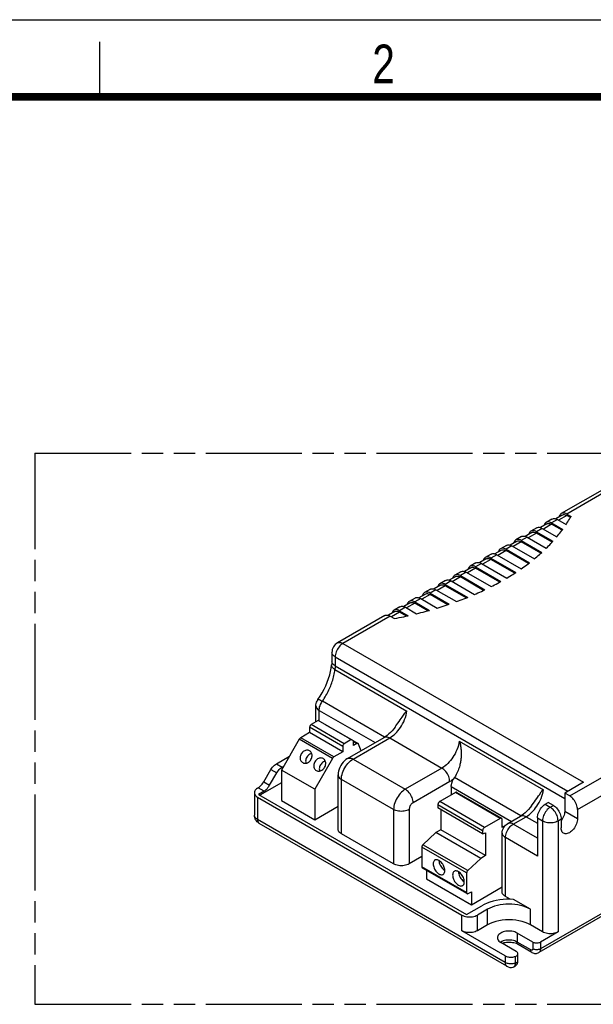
# Model space of a CAD drawing. Header units: millimetres. Extents: x 0 to 210, y 0 to 297.
# Tile 4 of 6: x 49 to 101, y 208 to 297. Entities that reach past the tile are written whole.
import ezdxf

# ---------------------------------------------------------------- set-up
doc = ezdxf.new("R2010")
doc.units = ezdxf.units.MM
doc.header["$LTSCALE"] = 19.36
doc.linetypes.add('PHANTOM', pattern=[0.8, 0.45, -0.05, 0.1, -0.05, 0.1, -0.05])
doc.layers.get('0').update_dxf_attribs({"linetype": 'CONTINUOUS'})
doc.layers.add('DEFAULT_3', color=7, linetype='PHANTOM')
doc.layers.add('Z_AXIS', color=7, linetype='CONTINUOUS')
doc.styles.add('TEXTSTYLE_2', font='txt', dxfattribs={"width": 0.75})

msp = doc.modelspace()

# ---------------------------------------------------------------- linework, layer by layer
at = {"color": 2, "linetype": 'Continuous'}
for p, q in [((0, 297), (210, 297)), ((56, 290), (56, 295))]:
    msp.add_line(p, q, dxfattribs=at)
at = {"color": 7, "linetype": 'Continuous'}
for p, q in [((101.783, 254.449), (97.877, 252.193)), ((97.952, 252.063), (97.365, 251.724)), ((98.377, 252.144), (98.757, 251.924)), ((98.704, 251.832), (98.377, 252.021)), ((96.573, 251.267), (95.986, 250.928)), ((97.028, 251.703), (96.498, 251.397)), ((96.998, 251.347), (98.006, 250.765)), ((97.942, 250.68), (96.998, 251.225)), ((97.528, 251.654), (98.312, 251.201)), ((94.27, 250.111), (93.74, 249.805)), ((95.194, 250.471), (94.607, 250.132)), ((95.649, 250.907), (95.119, 250.601)), ((95.619, 250.551), (97.119, 249.685)), ((97.046, 249.605), (95.619, 250.429)), ((96.149, 250.858), (97.476, 250.092)), ((92.892, 249.315), (92.361, 249.009)), ((93.815, 249.675), (93.229, 249.336)), ((93.392, 249.265), (95.429, 248.089)), ((94.24, 249.755), (96.109, 248.676)), ((96.026, 248.602), (94.24, 249.633)), ((94.77, 250.061), (96.512, 249.056)), ((91.513, 248.519), (90.982, 248.213)), ((92.436, 248.879), (91.85, 248.54)), ((92.013, 248.469), (94.234, 247.187)), ((92.861, 248.959), (94.983, 247.734)), ((94.891, 247.665), (92.861, 248.837)), ((90.134, 247.723), (89.604, 247.417)), ((91.057, 248.083), (90.471, 247.744)), ((90.634, 247.673), (92.93, 246.348)), ((91.482, 248.163), (93.745, 246.857)), ((93.646, 246.792), (91.482, 248.041)), ((88.755, 246.927), (88.225, 246.62)), ((88.725, 246.571), (90.946, 245.288)), ((89.679, 247.287), (89.092, 246.948)), ((89.255, 246.877), (91.518, 245.571)), ((90.104, 247.367), (92.4, 246.041)), ((92.292, 245.981), (90.104, 247.245)), ((86.921, 245.695), (86.334, 245.356)), ((87.376, 246.131), (86.846, 245.824)), ((87.346, 245.775), (89.384, 244.598)), ((89.259, 244.548), (87.346, 245.652)), ((88.3, 246.491), (87.713, 246.152)), ((87.876, 246.081), (89.998, 244.856)), ((90.83, 245.233), (88.725, 246.448)), ((85.542, 244.898), (84.955, 244.56)), ((85.997, 245.335), (85.467, 245.028)), ((85.967, 244.979), (87.708, 243.973)), ((87.574, 243.928), (85.967, 244.856)), ((86.497, 245.285), (88.366, 244.206)), ((84.163, 244.102), (83.577, 243.764)), ((84.618, 244.538), (84.088, 244.232)), ((84.588, 244.183), (85.914, 243.417)), ((85.771, 243.377), (84.588, 244.06)), ((85.118, 244.489), (86.619, 243.623)), ((82.784, 243.306), (82.198, 242.968)), ((83.24, 243.742), (82.709, 243.436)), ((83.209, 243.387), (83.993, 242.934)), ((83.839, 242.901), (83.209, 243.264)), ((83.74, 243.693), (84.748, 243.111)), ((81.861, 242.946), (77.565, 240.466)), ((82.361, 242.897), (82.741, 242.677)), ((77.065, 239.6), (77.065, 238.784)), ((77.042, 238.458), (77.043, 238.465)), ((77.336, 238.058), (83.877, 234.282)), ((75.616, 233.307), (75.616, 234.753)), ((83.51, 233.829), (83.686, 234.087)), ((83.686, 234.087), (83.708, 234.119)), ((75.82, 233.426), (75.184, 233.058)), ((79.037, 231.568), (75.82, 233.426)), ((82.872, 232.931), (83.056, 233.185)), ((83.056, 233.185), (83.172, 233.346)), ((83.172, 233.346), (83.269, 233.483)), ((83.269, 233.483), (83.35, 233.599)), ((83.35, 233.599), (83.439, 233.726)), ((83.439, 233.726), (83.51, 233.829)), ((75.042, 232.323), (74.232, 231.855)), ((75.042, 232.813), (75.042, 232.323)), ((78.047, 230.588), (75.042, 232.323)), ((76.445, 233.073), (79.45, 231.338)), ((82.797, 232.829), (82.872, 232.931)), ((74.107, 231.723), (72.497, 228.935)), ((78.825, 231.691), (78.189, 231.323)), ((78.484, 229.974), (81.808, 231.893)), ((79.037, 231.16), (79.037, 231.568)), ((88.614, 231.547), (96.251, 227.138)), ((128.857, 231.439), (95.835, 212.374)), ((78.047, 230.588), (77.237, 230.12)), ((78.047, 231.078), (78.047, 230.588)), ((79.325, 231.326), (79.037, 231.16)), ((79.722, 230.689), (79.491, 231.287)), ((72.029, 229.502), (73.221, 230.19)), ((77.112, 229.988), (75.502, 227.2)), ((70.883, 227.854), (71.529, 228.974)), ((71.413, 227.548), (72.06, 228.668)), ((72.497, 228.935), (72.497, 226.159)), ((75.502, 227.2), (72.497, 228.935)), ((72.56, 229.196), (72.691, 229.271)), ((72.497, 227.771), (70.534, 226.638)), ((77.631, 223.556), (77.631, 228.496)), ((99.879, 227.822), (98.182, 226.843)), ((70.029, 226.883), (70.029, 224.842)), ((70.322, 227.291), (70.383, 227.326)), ((70.913, 227.02), (70.393, 226.72)), ((75.502, 227.2), (75.502, 224.424)), ((88.265, 226.894), (86.851, 226.077)), ((88.39, 226.906), (92.456, 224.559)), ((95.884, 226.684), (96.06, 226.943)), ((96.06, 226.943), (96.082, 226.974)), ((70.322, 226.475), (88.849, 215.779)), ((72.497, 226.159), (75.502, 224.424)), ((95.246, 225.787), (95.43, 226.04)), ((95.43, 226.04), (95.546, 226.202)), ((95.546, 226.202), (95.643, 226.339)), ((95.643, 226.339), (95.725, 226.455)), ((95.725, 226.455), (95.813, 226.582)), ((95.813, 226.582), (95.884, 226.684)), ((96.415, 225.822), (96.697, 225.985)), ((97.157, 225.72), (96.697, 225.985)), ((98.642, 226.577), (98.182, 226.843)), ((98.182, 226.843), (98.182, 225.21)), ((75.502, 224.424), (77.631, 225.653)), ((86.674, 225.771), (86.674, 225.497)), ((90.74, 223.15), (86.674, 225.497)), ((86.939, 225.344), (86.939, 223.515)), ((95.172, 225.685), (95.246, 225.787)), ((99.349, 225.353), (99.349, 224.536)), ((92.331, 224.546), (90.917, 223.73)), ((92.508, 223.73), (92.508, 224.444)), ((93.015, 224.075), (94.182, 224.749)), ((95.707, 224.597), (95.707, 221.127)), ((97.864, 224.495), (97.864, 223.679)), ((92.928, 211.129), (70.478, 224.09)), ((86.939, 223.515), (86.497, 223.26)), ((91.005, 221.168), (86.939, 223.515)), ((90.74, 223.424), (90.74, 223.15)), ((92.508, 223.859), (92.661, 223.77)), ((92.561, 223.76), (92.508, 223.73)), ((92.679, 223.753), (92.661, 223.77)), ((82.661, 220.413), (77.924, 223.148)), ((86.497, 223.26), (85.324, 222.155)), ((90.563, 220.913), (86.497, 223.26)), ((90.74, 223.15), (91.005, 223.221)), ((91.005, 223.221), (91.005, 221.168)), ((92.515, 217.861), (92.515, 223.209)), ((85.225, 221.942), (85.225, 220.158)), ((85.225, 221.076), (84.076, 220.413)), ((90.563, 220.913), (89.389, 219.808)), ((91.005, 221.168), (90.563, 220.913)), ((85.266, 220.066), (89.332, 217.719)), ((85.649, 219.845), (85.649, 219.055)), ((85.649, 219.055), (89.715, 216.708)), ((89.29, 219.595), (89.29, 217.81)), ((89.715, 216.708), (92.515, 218.325)), ((89.432, 217.728), (89.715, 217.892)), ((89.715, 217.892), (89.715, 216.708)), ((93.235, 217.207), (92.808, 217.453)), ((91.182, 216.31), (90.263, 215.779)), ((91.182, 214.881), (90.263, 214.35)), ((96.167, 214.248), (95.071, 214.881)), ((92.773, 212.084), (88.849, 214.35)), ((95.283, 213.33), (93.869, 214.146)), ((97.581, 214.248), (95.99, 213.33)), ((93.795, 212.474), (92.384, 213.289)), ((95.21, 212.386), (93.973, 213.101)), ((93.941, 211.658), (93.941, 212.27))]:
    msp.add_line(p, q, dxfattribs=at)
at = {"color": 9, "linetype": 'Continuous'}
for p, q in [((102.283, 254.399), (98.377, 252.144)), ((98.377, 252.021), (97.634, 251.592)), ((96.998, 251.225), (96.255, 250.796)), ((97.528, 251.654), (96.998, 251.347)), ((95.619, 250.429), (94.876, 250)), ((96.149, 250.858), (95.619, 250.551)), ((93.392, 249.265), (92.861, 248.959)), ((94.24, 249.633), (93.498, 249.204)), ((94.77, 250.061), (94.24, 249.755)), ((92.013, 248.469), (91.482, 248.163)), ((92.861, 248.837), (92.119, 248.408)), ((90.634, 247.673), (90.104, 247.367)), ((91.482, 248.041), (90.74, 247.612)), ((89.255, 246.877), (88.725, 246.571)), ((90.104, 247.245), (89.361, 246.816)), ((87.346, 245.652), (86.603, 245.224)), ((87.876, 246.081), (87.346, 245.775)), ((88.725, 246.448), (87.982, 246.02)), ((85.967, 244.856), (85.225, 244.428)), ((86.497, 245.285), (85.967, 244.979)), ((84.588, 244.06), (83.846, 243.632)), ((85.118, 244.489), (84.588, 244.183)), ((83.209, 243.264), (82.467, 242.836)), ((83.74, 243.693), (83.209, 243.387)), ((82.361, 242.897), (78.065, 240.417)), ((78.065, 240.417), (99.879, 227.822)), ((77.358, 239.192), (77.358, 238.375)), ((77.358, 239.192), (98.465, 227.006)), ((77.358, 238.375), (98.182, 226.353)), ((81.84, 231.914), (76.198, 235.171)), ((75.616, 234.753), (75.616, 234.752)), ((75.908, 233.375), (75.908, 234.344)), ((75.908, 234.344), (80.981, 231.416)), ((78.047, 231.078), (75.042, 232.813)), ((78.189, 231.323), (75.184, 233.058)), ((77.112, 229.988), (74.107, 231.723)), ((77.237, 230.12), (74.232, 231.855)), ((78.984, 229.925), (82.308, 231.844)), ((79.325, 231.326), (79.037, 231.492)), ((82.308, 231.844), (87.045, 229.108)), ((129.012, 231.782), (95.99, 212.717)), ((78.984, 229.925), (83.722, 227.19)), ((98.642, 226.577), (104.635, 230.037)), ((71.529, 228.974), (72.06, 228.668)), ((72.029, 229.502), (72.56, 229.196)), ((87.045, 229.108), (83.722, 227.19)), ((99.349, 225.353), (105.342, 228.812)), ((70.883, 227.854), (71.413, 227.548)), ((77.924, 223.148), (77.924, 228.088)), ((82.661, 225.352), (77.924, 228.088)), ((87.752, 227.884), (84.429, 225.965)), ((94.215, 224.769), (88.181, 228.253)), ((70.913, 227.02), (70.383, 227.326)), ((87.894, 227.425), (93.355, 224.272)), ((92.331, 224.546), (88.265, 226.894)), ((70.322, 226.475), (70.322, 224.434)), ((90.917, 223.73), (86.851, 226.077)), ((82.661, 225.352), (82.661, 220.413)), ((84.076, 225.352), (84.076, 220.413)), ((90.74, 223.424), (86.674, 225.771)), ((96.415, 225.822), (96.874, 225.557)), ((96.874, 225.557), (97.157, 225.72)), ((98.182, 225.21), (99.349, 224.536)), ((92.773, 211.472), (70.322, 224.434)), ((93.515, 224.026), (94.682, 224.699)), ((94.682, 224.699), (95.707, 224.107)), ((95.707, 224.597), (96.167, 224.332)), ((96.167, 224.332), (96.167, 214.248)), ((97.581, 224.332), (97.864, 224.495)), ((97.581, 224.332), (97.581, 214.248)), ((92.561, 223.76), (92.508, 223.791)), ((95.707, 222.76), (93.515, 224.026)), ((95.707, 221.127), (92.808, 222.801)), ((92.808, 217.453), (92.808, 222.801)), ((89.29, 219.595), (85.225, 221.942)), ((89.389, 219.808), (85.324, 222.155)), ((89.29, 217.81), (85.225, 220.158)), ((91.182, 214.881), (91.182, 216.31)), ((95.071, 214.881), (95.071, 216.31)), ((88.849, 214.35), (88.849, 215.779)), ((90.263, 214.35), (90.263, 215.779)), ((93.869, 214.146), (93.869, 213.33)), ((92.381, 213.328), (92.353, 213.309)), ((95.106, 212.615), (93.869, 213.33)), ((95.283, 213.33), (95.283, 212.717)), ((95.99, 213.33), (95.99, 212.717)), ((92.773, 212.084), (92.773, 211.472)), ((93.717, 211.417), (93.717, 212.029))]:
    msp.add_line(p, q, dxfattribs=at)
at = {"color": 7, "linetype": 'Continuous', "const_width": 0.7}
msp.add_lwpolyline([(7, 290), (203, 290)], dxfattribs=at)
at = {"color": 7, "linetype": 'Continuous'}
for points in [[(97.877, 252.193), (97.816, 252.148), (97.764, 252.089), (97.723, 252.017), (97.694, 251.933), (97.69, 251.912)], [(98.377, 252.144), (98.284, 252.19), (98.194, 252.221), (98.106, 252.237), (98.023, 252.238), (97.946, 252.223), (97.877, 252.193)], [(97.952, 252.063), (98.011, 252.089), (98.076, 252.102), (98.147, 252.101), (98.221, 252.087), (98.298, 252.061), (98.377, 252.021)], [(96.498, 251.397), (96.437, 251.352), (96.385, 251.293), (96.345, 251.22), (96.315, 251.137), (96.311, 251.116)], [(96.998, 251.347), (96.905, 251.394), (96.815, 251.425), (96.727, 251.441), (96.644, 251.442), (96.567, 251.427), (96.498, 251.397)], [(96.573, 251.267), (96.632, 251.293), (96.697, 251.305), (96.768, 251.305), (96.842, 251.291), (96.919, 251.265), (96.998, 251.225)], [(97.028, 251.703), (97.098, 251.733), (97.175, 251.748), (97.258, 251.748), (97.345, 251.731), (97.435, 251.7), (97.528, 251.654)], [(94.27, 250.111), (94.34, 250.141), (94.417, 250.156), (94.5, 250.155), (94.587, 250.139), (94.677, 250.108), (94.77, 250.061)], [(95.119, 250.601), (95.058, 250.556), (95.007, 250.497), (94.966, 250.424), (94.936, 250.341), (94.932, 250.32)], [(95.619, 250.551), (95.526, 250.598), (95.436, 250.629), (95.348, 250.645), (95.265, 250.646), (95.189, 250.631), (95.119, 250.601)], [(95.194, 250.471), (95.253, 250.497), (95.318, 250.509), (95.389, 250.509), (95.463, 250.495), (95.54, 250.468), (95.619, 250.429)], [(95.649, 250.907), (95.719, 250.937), (95.796, 250.952), (95.879, 250.952), (95.966, 250.935), (96.056, 250.904), (96.149, 250.858)], [(92.892, 249.315), (92.961, 249.345), (93.038, 249.36), (93.121, 249.359), (93.209, 249.343), (93.298, 249.312), (93.392, 249.265)], [(93.74, 249.805), (93.679, 249.76), (93.628, 249.701), (93.587, 249.628), (93.557, 249.544), (93.553, 249.524)], [(94.24, 249.755), (94.147, 249.802), (94.057, 249.833), (93.97, 249.849), (93.887, 249.85), (93.81, 249.835), (93.74, 249.805)], [(93.815, 249.675), (93.874, 249.701), (93.94, 249.713), (94.01, 249.713), (94.085, 249.699), (94.161, 249.672), (94.24, 249.633)], [(91.513, 248.519), (91.582, 248.549), (91.659, 248.564), (91.742, 248.563), (91.83, 248.547), (91.92, 248.516), (92.013, 248.469)], [(92.361, 249.009), (92.3, 248.964), (92.249, 248.904), (92.208, 248.832), (92.178, 248.748), (92.174, 248.728)], [(92.861, 248.959), (92.768, 249.006), (92.678, 249.037), (92.591, 249.053), (92.508, 249.054), (92.431, 249.039), (92.361, 249.009)], [(92.436, 248.879), (92.495, 248.904), (92.561, 248.917), (92.631, 248.917), (92.706, 248.903), (92.782, 248.876), (92.861, 248.837)], [(89.604, 247.417), (89.543, 247.371), (89.491, 247.312), (89.45, 247.24), (89.421, 247.156), (89.417, 247.135)], [(90.104, 247.367), (90.01, 247.414), (89.921, 247.445), (89.833, 247.461), (89.75, 247.462), (89.673, 247.447), (89.604, 247.417)], [(90.134, 247.723), (90.203, 247.753), (90.28, 247.768), (90.363, 247.767), (90.451, 247.751), (90.541, 247.72), (90.634, 247.673)], [(90.982, 248.213), (90.921, 248.167), (90.87, 248.108), (90.829, 248.036), (90.799, 247.952), (90.795, 247.931)], [(91.482, 248.163), (91.389, 248.21), (91.299, 248.241), (91.212, 248.257), (91.129, 248.258), (91.052, 248.243), (90.982, 248.213)], [(91.057, 248.083), (91.117, 248.108), (91.182, 248.121), (91.252, 248.121), (91.327, 248.107), (91.403, 248.08), (91.482, 248.041)], [(88.225, 246.62), (88.164, 246.575), (88.112, 246.516), (88.071, 246.444), (88.042, 246.36), (88.038, 246.339)], [(88.725, 246.571), (88.632, 246.618), (88.542, 246.649), (88.454, 246.665), (88.371, 246.666), (88.294, 246.651), (88.225, 246.62)], [(88.3, 246.491), (88.359, 246.516), (88.424, 246.529), (88.495, 246.528), (88.569, 246.515), (88.646, 246.488), (88.725, 246.448)], [(88.755, 246.927), (88.825, 246.957), (88.901, 246.972), (88.984, 246.971), (89.072, 246.955), (89.162, 246.924), (89.255, 246.877)], [(89.679, 247.287), (89.738, 247.312), (89.803, 247.325), (89.874, 247.324), (89.948, 247.311), (90.024, 247.284), (90.104, 247.245)], [(86.846, 245.824), (86.785, 245.779), (86.733, 245.72), (86.693, 245.648), (86.663, 245.564), (86.659, 245.543)], [(87.346, 245.775), (87.253, 245.821), (87.163, 245.853), (87.075, 245.869), (86.992, 245.87), (86.915, 245.855), (86.846, 245.824)], [(86.921, 245.695), (86.98, 245.72), (87.045, 245.733), (87.116, 245.732), (87.19, 245.719), (87.267, 245.692), (87.346, 245.652)], [(87.376, 246.131), (87.446, 246.161), (87.523, 246.176), (87.606, 246.175), (87.693, 246.159), (87.783, 246.128), (87.876, 246.081)], [(85.467, 245.028), (85.406, 244.983), (85.355, 244.924), (85.314, 244.852), (85.284, 244.768), (85.28, 244.747)], [(85.967, 244.979), (85.874, 245.025), (85.784, 245.057), (85.696, 245.073), (85.613, 245.074), (85.537, 245.059), (85.467, 245.028)], [(85.542, 244.898), (85.601, 244.924), (85.666, 244.937), (85.737, 244.936), (85.811, 244.923), (85.888, 244.896), (85.967, 244.856)], [(85.997, 245.335), (86.067, 245.365), (86.144, 245.38), (86.227, 245.379), (86.314, 245.363), (86.404, 245.332), (86.497, 245.285)], [(84.088, 244.232), (84.027, 244.187), (83.976, 244.128), (83.935, 244.056), (83.905, 243.972), (83.901, 243.951)], [(84.588, 244.183), (84.495, 244.229), (84.405, 244.261), (84.318, 244.277), (84.235, 244.277), (84.158, 244.262), (84.088, 244.232)], [(84.163, 244.102), (84.222, 244.128), (84.288, 244.141), (84.358, 244.14), (84.433, 244.126), (84.509, 244.1), (84.588, 244.06)], [(84.618, 244.538), (84.688, 244.569), (84.765, 244.584), (84.848, 244.583), (84.935, 244.567), (85.025, 244.535), (85.118, 244.489)], [(81.861, 242.946), (81.93, 242.976), (82.007, 242.992), (82.09, 242.991), (82.178, 242.975), (82.268, 242.943), (82.361, 242.897)], [(82.709, 243.436), (82.648, 243.391), (82.597, 243.332), (82.556, 243.26), (82.526, 243.176), (82.522, 243.155)], [(83.209, 243.387), (83.116, 243.433), (83.026, 243.465), (82.939, 243.481), (82.856, 243.481), (82.779, 243.466), (82.709, 243.436)], [(82.784, 243.306), (82.843, 243.332), (82.909, 243.345), (82.979, 243.344), (83.054, 243.33), (83.13, 243.304), (83.209, 243.264)], [(83.24, 243.742), (83.309, 243.773), (83.386, 243.788), (83.469, 243.787), (83.557, 243.771), (83.647, 243.739), (83.74, 243.693)], [(77.065, 238.784), (77.064, 238.734), (77.063, 238.682), (77.06, 238.629), (77.055, 238.574), (77.049, 238.517), (77.043, 238.465)], [(75.798, 235.328), (75.998, 235.628), (76.185, 235.938), (76.357, 236.257), (76.512, 236.581), (76.649, 236.908), (76.768, 237.233), (76.867, 237.554), (76.945, 237.869), (77.004, 238.173), (77.042, 238.458)], [(77.336, 238.058), (77.25, 238.114), (77.177, 238.174), (77.119, 238.236), (77.076, 238.301), (77.05, 238.366), (77.041, 238.431), (77.042, 238.458)], [(75.616, 234.752), (75.62, 234.844), (75.638, 234.964), (75.671, 235.081), (75.718, 235.193), (75.778, 235.299), (75.798, 235.328)], [(83.708, 234.119), (83.729, 234.149), (83.739, 234.163), (83.749, 234.177), (83.759, 234.19), (83.768, 234.203), (83.777, 234.214), (83.786, 234.225), (83.794, 234.236), (83.802, 234.245), (83.81, 234.254), (83.818, 234.262), (83.826, 234.269), (83.834, 234.275), (83.842, 234.28), (83.851, 234.284), (83.859, 234.286), (83.868, 234.285), (83.877, 234.282)], [(75.184, 233.058), (75.17, 233.049), (75.156, 233.039), (75.143, 233.027), (75.13, 233.014), (75.117, 233), (75.105, 232.985), (75.094, 232.969), (75.084, 232.953), (75.074, 232.935), (75.066, 232.918), (75.059, 232.9), (75.053, 232.882), (75.048, 232.864), (75.045, 232.847), (75.043, 232.83), (75.042, 232.813)], [(82.797, 232.829), (82.673, 232.667), (82.527, 232.496), (82.379, 232.341), (82.231, 232.202), (82.084, 232.08), (81.943, 231.978), (81.808, 231.893)], [(74.232, 231.855), (74.208, 231.84), (74.186, 231.822), (74.164, 231.801), (74.143, 231.777), (74.124, 231.751), (74.107, 231.723)], [(79.45, 231.338), (79.426, 231.347), (79.395, 231.349), (79.361, 231.342), (79.325, 231.326)], [(88.614, 231.547), (88.622, 231.541), (88.63, 231.533), (88.637, 231.523), (88.643, 231.512), (88.648, 231.5), (88.653, 231.488), (88.658, 231.476), (88.662, 231.464), (88.667, 231.451), (88.671, 231.437), (88.675, 231.423), (88.679, 231.409), (88.683, 231.394), (88.687, 231.378), (88.691, 231.362), (88.695, 231.345), (88.699, 231.328), (88.703, 231.309), (88.708, 231.29), (88.712, 231.27), (88.716, 231.25), (88.72, 231.228), (88.724, 231.206), (88.728, 231.182), (88.732, 231.158), (88.737, 231.133), (88.741, 231.107), (88.745, 231.08), (88.749, 231.052), (88.753, 231.023), (88.757, 230.993), (88.761, 230.962), (88.765, 230.929), (88.768, 230.895), (88.772, 230.859), (88.775, 230.822), (88.779, 230.783), (88.782, 230.743), (88.785, 230.701), (88.787, 230.657), (88.789, 230.612), (88.791, 230.564), (88.793, 230.515), (88.794, 230.464), (88.794, 230.411), (88.794, 230.355), (88.793, 230.297), (88.791, 230.236), (88.788, 230.171), (88.784, 230.103), (88.778, 230.031), (88.771, 229.956), (88.762, 229.875), (88.751, 229.792), (88.737, 229.704), (88.722, 229.614), (88.703, 229.522), (88.682, 229.427), (88.657, 229.329), (88.629, 229.226), (88.596, 229.12), (88.558, 229.009), (88.514, 228.894), (88.464, 228.774), (88.407, 228.65), (88.341, 228.521), (88.266, 228.389), (88.181, 228.253)], [(75.038, 230.683), (74.972, 230.714), (74.901, 230.733), (74.826, 230.74), (74.75, 230.735), (74.672, 230.718), (74.596, 230.689), (74.523, 230.649), (74.454, 230.599), (74.39, 230.539), (74.333, 230.472), (74.284, 230.397)], [(75.168, 229.887), (75.208, 229.967), (75.238, 230.05), (75.257, 230.135), (75.266, 230.22), (75.264, 230.304), (75.251, 230.384), (75.227, 230.459), (75.194, 230.528), (75.15, 230.589), (75.098, 230.641), (75.038, 230.683)], [(78.189, 231.323), (78.151, 231.295), (78.118, 231.26), (78.089, 231.217), (78.066, 231.171), (78.053, 231.125), (78.047, 231.078)], [(79.491, 231.287), (79.475, 231.316), (79.453, 231.336), (79.45, 231.338)], [(74.284, 230.397), (74.243, 230.317), (74.214, 230.234), (74.194, 230.149), (74.185, 230.064), (74.187, 229.98), (74.2, 229.9), (74.224, 229.825), (74.258, 229.756), (74.301, 229.695), (74.353, 229.643), (74.413, 229.601)], [(74.413, 229.601), (74.479, 229.57), (74.55, 229.551), (74.625, 229.544), (74.702, 229.549), (74.779, 229.566), (74.855, 229.595), (74.929, 229.635), (74.998, 229.685), (75.062, 229.745), (75.118, 229.812), (75.168, 229.887)], [(74.784, 230.108), (74.74, 230.02), (74.709, 229.929), (74.69, 229.835), (74.684, 229.742), (74.692, 229.651), (74.713, 229.565), (74.719, 229.553)], [(75.233, 230.443), (75.219, 230.441), (75.134, 230.416), (75.052, 230.378), (74.974, 230.326), (74.902, 230.263), (74.839, 230.191), (74.784, 230.108)], [(75.521, 229.683), (75.481, 229.602), (75.451, 229.52), (75.431, 229.435), (75.422, 229.35), (75.425, 229.266), (75.438, 229.186), (75.461, 229.11), (75.495, 229.041), (75.539, 228.98), (75.591, 228.928), (75.651, 228.886)], [(76.276, 229.969), (76.21, 230), (76.138, 230.019), (76.064, 230.026), (75.987, 230.021), (75.91, 230.004), (75.834, 229.975), (75.76, 229.935), (75.691, 229.884), (75.627, 229.825), (75.571, 229.758), (75.521, 229.683)], [(76.47, 229.728), (76.456, 229.727), (76.372, 229.702), (76.289, 229.663), (76.211, 229.612), (76.139, 229.549), (76.076, 229.476), (76.021, 229.394)], [(76.405, 229.172), (76.445, 229.253), (76.475, 229.335), (76.495, 229.42), (76.504, 229.506), (76.502, 229.589), (76.489, 229.67), (76.465, 229.745), (76.431, 229.814), (76.387, 229.875), (76.335, 229.927), (76.276, 229.969)], [(77.237, 230.12), (77.214, 230.105), (77.191, 230.087), (77.169, 230.066), (77.148, 230.042), (77.129, 230.016), (77.112, 229.988)], [(78.484, 229.974), (78.336, 229.877), (78.2, 229.763), (78.073, 229.631), (77.96, 229.487), (77.863, 229.335), (77.782, 229.176), (77.717, 229.009), (77.669, 228.838), (77.641, 228.667), (77.631, 228.496)], [(71.529, 228.974), (71.6, 229.085), (71.676, 229.188), (71.759, 229.283), (71.846, 229.368), (71.936, 229.441), (72.029, 229.502)], [(72.06, 228.668), (72.13, 228.779), (72.206, 228.882), (72.289, 228.977), (72.377, 229.062), (72.467, 229.135), (72.56, 229.196)], [(75.651, 228.886), (75.717, 228.856), (75.788, 228.836), (75.862, 228.829), (75.939, 228.834), (76.016, 228.851), (76.092, 228.88), (76.166, 228.92), (76.235, 228.971), (76.299, 229.03), (76.356, 229.097), (76.405, 229.172)], [(76.021, 229.394), (75.977, 229.305), (75.946, 229.214), (75.928, 229.121), (75.922, 229.027), (75.93, 228.937), (75.951, 228.851), (75.956, 228.838)], [(70.383, 227.326), (70.476, 227.387), (70.566, 227.46), (70.654, 227.545), (70.736, 227.64), (70.813, 227.743), (70.883, 227.854)], [(87.894, 227.425), (87.895, 227.47), (87.898, 227.517), (87.904, 227.565), (87.911, 227.613), (87.921, 227.663), (87.932, 227.712), (87.946, 227.763), (87.962, 227.813), (87.979, 227.863), (87.999, 227.914), (88.02, 227.964), (88.044, 228.013), (88.068, 228.062), (88.095, 228.111)], [(88.181, 228.253), (88.159, 228.218), (88.137, 228.183), (88.116, 228.147), (88.095, 228.111)], [(70.322, 227.291), (70.235, 227.234), (70.163, 227.172), (70.106, 227.104), (70.063, 227.033), (70.038, 226.959), (70.029, 226.883)], [(70.029, 226.883), (70.038, 226.808), (70.063, 226.734), (70.106, 226.662), (70.163, 226.595), (70.235, 226.532), (70.322, 226.475)], [(70.913, 227.02), (71.006, 227.081), (71.096, 227.154), (71.184, 227.239), (71.267, 227.334), (71.343, 227.437), (71.413, 227.548)], [(88.39, 226.906), (88.377, 226.912), (88.363, 226.916), (88.348, 226.918), (88.333, 226.917), (88.316, 226.914), (88.3, 226.91), (88.283, 226.903), (88.265, 226.894)], [(96.082, 226.974), (96.103, 227.005), (96.114, 227.019), (96.124, 227.033), (96.133, 227.046), (96.143, 227.058), (96.152, 227.07), (96.16, 227.081), (96.169, 227.091), (96.177, 227.101), (96.185, 227.109), (96.193, 227.117), (96.201, 227.125), (96.209, 227.131), (96.217, 227.136), (96.225, 227.14), (96.234, 227.142), (96.242, 227.141), (96.251, 227.138)], [(86.851, 226.077), (86.834, 226.066), (86.816, 226.053), (86.8, 226.039), (86.783, 226.023), (86.768, 226.005), (86.753, 225.986), (86.739, 225.966), (86.726, 225.945), (86.714, 225.924), (86.704, 225.902), (86.695, 225.879), (86.688, 225.857), (86.682, 225.835), (86.678, 225.813), (86.675, 225.792), (86.674, 225.771)], [(99.349, 225.353), (99.343, 225.464), (99.325, 225.578), (99.295, 225.696), (99.254, 225.816), (99.203, 225.934), (99.142, 226.05), (99.072, 226.16), (98.996, 226.264), (98.913, 226.359), (98.825, 226.444), (98.735, 226.516), (98.642, 226.577)], [(95.172, 225.685), (95.047, 225.523), (94.902, 225.352), (94.754, 225.196), (94.605, 225.057), (94.459, 224.936), (94.317, 224.833), (94.182, 224.749)], [(95.707, 224.597), (95.714, 224.708), (95.732, 224.823), (95.761, 224.941), (95.802, 225.06), (95.854, 225.179), (95.915, 225.294), (95.984, 225.405), (96.061, 225.509), (96.144, 225.604), (96.232, 225.689), (96.322, 225.761), (96.415, 225.822)], [(97.157, 225.72), (97.25, 225.659), (97.34, 225.587), (97.428, 225.502), (97.511, 225.407), (97.587, 225.303), (97.657, 225.192), (97.718, 225.077), (97.769, 224.958), (97.81, 224.839), (97.84, 224.721), (97.858, 224.606), (97.864, 224.495)], [(98.182, 225.21), (98.176, 225.093), (98.157, 224.973), (98.126, 224.849), (98.083, 224.724), (98.029, 224.599), (97.965, 224.478)], [(70.478, 224.09), (70.376, 224.158), (70.286, 224.236), (70.21, 224.322), (70.146, 224.415), (70.096, 224.515), (70.059, 224.621), (70.037, 224.73), (70.029, 224.842)], [(92.456, 224.559), (92.429, 224.568), (92.399, 224.57), (92.366, 224.562), (92.331, 224.546)], [(92.508, 224.444), (92.504, 224.483), (92.494, 224.515), (92.478, 224.54), (92.456, 224.559)], [(97.965, 224.478), (97.892, 224.362), (97.864, 224.325)], [(99.349, 224.536), (99.343, 224.419), (99.324, 224.3), (99.292, 224.175), (99.25, 224.05), (99.196, 223.926), (99.132, 223.804), (99.059, 223.688), (98.978, 223.579), (98.891, 223.479), (98.799, 223.39), (98.704, 223.313), (98.607, 223.25), (98.51, 223.202), (98.414, 223.168), (98.323, 223.151), (98.235, 223.151), (98.155, 223.166), (98.082, 223.198)], [(77.924, 223.148), (77.837, 223.205), (77.765, 223.267), (77.707, 223.335), (77.665, 223.407), (77.639, 223.481), (77.631, 223.556)], [(90.917, 223.73), (90.882, 223.705), (90.849, 223.675), (90.819, 223.639), (90.792, 223.598), (90.77, 223.554), (90.754, 223.509), (90.744, 223.466), (90.74, 223.424)], [(92.515, 223.209), (92.524, 223.336), (92.548, 223.463), (92.59, 223.587), (92.647, 223.705), (92.72, 223.816), (92.808, 223.916), (92.907, 224.003), (93.015, 224.075)], [(92.661, 223.77), (92.632, 223.779), (92.599, 223.776), (92.561, 223.76)], [(98.082, 223.198), (98.018, 223.246), (97.964, 223.308), (97.921, 223.383), (97.889, 223.471), (97.871, 223.57), (97.864, 223.679)], [(85.324, 222.155), (85.303, 222.133), (85.284, 222.109), (85.267, 222.083), (85.252, 222.055), (85.24, 222.026), (85.232, 221.997), (85.226, 221.969), (85.225, 221.942)], [(84.076, 220.413), (83.976, 220.362), (83.868, 220.321), (83.751, 220.288), (83.627, 220.263), (83.499, 220.249), (83.368, 220.244), (83.238, 220.249), (83.11, 220.263), (82.986, 220.288), (82.868, 220.321), (82.761, 220.362), (82.661, 220.413)], [(85.225, 220.158), (85.225, 220.142), (85.227, 220.127), (85.231, 220.114), (85.235, 220.101), (85.241, 220.09), (85.248, 220.081), (85.257, 220.072), (85.266, 220.066)], [(89.389, 219.808), (89.362, 219.777), (89.338, 219.744), (89.318, 219.707), (89.303, 219.669), (89.294, 219.632), (89.29, 219.595)], [(89.29, 217.81), (89.296, 217.77), (89.309, 217.739), (89.332, 217.719)], [(89.332, 217.719), (89.361, 217.71), (89.394, 217.713), (89.432, 217.728)], [(92.808, 217.453), (92.722, 217.51), (92.649, 217.572), (92.592, 217.64), (92.55, 217.712), (92.524, 217.786), (92.515, 217.861)], [(95.071, 216.31), (94.87, 216.415), (94.654, 216.507), (94.423, 216.587), (94.179, 216.654), (93.925, 216.706), (93.663, 216.744), (93.396, 216.767), (93.127, 216.775), (92.857, 216.767), (92.59, 216.744), (92.328, 216.706), (92.074, 216.654), (91.83, 216.587), (91.599, 216.507), (91.383, 216.415), (91.182, 216.31)], [(88.849, 215.779), (88.948, 215.729), (89.056, 215.687), (89.173, 215.654), (89.297, 215.63), (89.425, 215.615), (89.556, 215.61), (89.686, 215.615), (89.814, 215.63), (89.938, 215.654), (90.056, 215.687), (90.163, 215.729), (90.263, 215.779)], [(90.263, 214.35), (90.163, 214.3), (90.056, 214.258), (89.938, 214.225), (89.814, 214.201), (89.686, 214.186), (89.556, 214.181), (89.425, 214.186), (89.297, 214.201), (89.173, 214.225), (89.056, 214.258), (88.948, 214.3), (88.849, 214.35)], [(97.581, 214.248), (97.482, 214.198), (97.374, 214.156), (97.257, 214.123), (97.133, 214.099), (97.005, 214.084), (96.874, 214.079), (96.744, 214.084), (96.615, 214.099), (96.492, 214.123), (96.374, 214.156), (96.266, 214.198), (96.167, 214.248)], [(93.973, 213.101), (93.892, 213.143), (93.798, 213.182), (93.692, 213.218), (93.576, 213.248), (93.45, 213.271), (93.318, 213.287), (93.183, 213.295), (93.045, 213.294), (92.91, 213.285), (92.778, 213.267), (92.653, 213.242), (92.538, 213.211), (92.526, 213.207)], [(95.283, 213.33), (95.344, 213.3), (95.41, 213.277), (95.482, 213.259), (95.559, 213.249), (95.637, 213.245), (95.715, 213.249), (95.791, 213.259), (95.864, 213.277), (95.93, 213.3), (95.99, 213.33)], [(92.773, 212.084), (92.838, 212.051), (92.907, 212.023), (92.982, 211.999), (93.061, 211.981), (93.144, 211.968), (93.228, 211.96), (93.314, 211.958), (93.399, 211.961), (93.483, 211.97), (93.565, 211.985), (93.643, 212.005), (93.717, 212.029)], [(93.717, 212.029), (93.776, 212.056), (93.826, 212.086), (93.869, 212.121), (93.902, 212.159), (93.926, 212.199), (93.939, 212.241), (93.941, 212.27)], [(93.941, 212.27), (93.941, 212.284), (93.932, 212.326), (93.912, 212.367), (93.882, 212.406), (93.843, 212.442), (93.795, 212.474)], [(95.21, 212.386), (95.29, 212.346), (95.372, 212.318), (95.453, 212.301), (95.533, 212.295), (95.613, 212.3), (95.69, 212.314), (95.765, 212.339), (95.835, 212.374)], [(93.508, 211.057), (93.578, 211.082), (93.645, 211.116), (93.708, 211.158), (93.764, 211.209), (93.815, 211.267), (93.858, 211.333), (93.893, 211.406), (93.919, 211.485), (93.936, 211.569), (93.941, 211.658)]]:
    msp.add_lwpolyline(points, dxfattribs=at)
at = {"color": 9, "linetype": 'Continuous'}
for points in [[(78.065, 240.417), (77.973, 240.356), (77.882, 240.283), (77.794, 240.198), (77.712, 240.103), (77.635, 239.999), (77.565, 239.889), (77.504, 239.773), (77.453, 239.655), (77.412, 239.535), (77.382, 239.417), (77.364, 239.302), (77.358, 239.192)], [(77.565, 240.466), (77.635, 240.497), (77.713, 240.512), (77.796, 240.511), (77.883, 240.494), (77.974, 240.463), (78.065, 240.417)], [(77.358, 239.192), (77.272, 239.248), (77.2, 239.311), (77.142, 239.378), (77.1, 239.45), (77.074, 239.524), (77.065, 239.6)], [(77.358, 238.375), (77.272, 238.432), (77.199, 238.495), (77.141, 238.563), (77.099, 238.634), (77.074, 238.708), (77.065, 238.784)], [(76.198, 235.171), (76.289, 235.303), (76.374, 235.434), (76.454, 235.562), (76.529, 235.688), (76.6, 235.815), (76.668, 235.942), (76.733, 236.069), (76.794, 236.196), (76.853, 236.323), (76.908, 236.45), (76.96, 236.577), (77.009, 236.706), (77.056, 236.834), (77.099, 236.964), (77.14, 237.095), (77.178, 237.227), (77.213, 237.361), (77.244, 237.496), (77.273, 237.632), (77.297, 237.77), (77.319, 237.913), (77.336, 238.058)], [(77.358, 238.375), (77.357, 238.324), (77.356, 238.272), (77.352, 238.22), (77.348, 238.166), (77.343, 238.113), (77.336, 238.058)], [(75.798, 235.328), (75.801, 235.331), (75.821, 235.337), (75.854, 235.333), (75.901, 235.319), (75.96, 235.295), (76.03, 235.262), (76.11, 235.221), (76.198, 235.171)], [(75.908, 234.344), (75.913, 234.443), (75.928, 234.546), (75.952, 234.651), (75.985, 234.758), (76.027, 234.865), (76.077, 234.971), (76.134, 235.073), (76.198, 235.171)], [(75.616, 234.752), (75.624, 234.677), (75.65, 234.603), (75.692, 234.532), (75.75, 234.464), (75.822, 234.401), (75.908, 234.344)], [(82.308, 231.844), (82.444, 231.929), (82.576, 232.025), (82.702, 232.129), (82.824, 232.241), (82.944, 232.364), (83.06, 232.496), (83.171, 232.635), (83.278, 232.785), (83.383, 232.948), (83.484, 233.123), (83.579, 233.31), (83.665, 233.505), (83.738, 233.701), (83.798, 233.898), (83.844, 234.092), (83.877, 234.282)], [(81.808, 231.893), (81.877, 231.923), (81.954, 231.938), (82.037, 231.938), (82.125, 231.921), (82.215, 231.89), (82.308, 231.844)], [(88.614, 231.547), (88.582, 231.356), (88.535, 231.162), (88.475, 230.964), (88.402, 230.769), (88.321, 230.583), (88.232, 230.407), (88.139, 230.243), (88.042, 230.088), (87.937, 229.939), (87.828, 229.797), (87.714, 229.664), (87.594, 229.538), (87.468, 229.419), (87.335, 229.307), (87.194, 229.202), (87.045, 229.108)], [(77.924, 228.088), (77.93, 228.229), (77.95, 228.376), (77.983, 228.527), (78.029, 228.68), (78.086, 228.833), (78.155, 228.985), (78.234, 229.133), (78.323, 229.276), (78.42, 229.411), (78.524, 229.538), (78.634, 229.654), (78.748, 229.758), (78.866, 229.849), (78.984, 229.925)], [(78.484, 229.974), (78.554, 230.005), (78.631, 230.02), (78.714, 230.019), (78.801, 230.003), (78.892, 229.971), (78.984, 229.925)], [(87.752, 227.884), (87.746, 227.994), (87.728, 228.109), (87.699, 228.227), (87.658, 228.347), (87.606, 228.465), (87.545, 228.581), (87.476, 228.691), (87.399, 228.795), (87.316, 228.89), (87.228, 228.975), (87.138, 229.048), (87.045, 229.108)], [(77.631, 228.496), (77.639, 228.421), (77.665, 228.346), (77.707, 228.275), (77.765, 228.207), (77.837, 228.144), (77.924, 228.088)], [(88.095, 228.111), (88.012, 228.05), (87.927, 227.992), (87.841, 227.937), (87.752, 227.884)], [(83.722, 227.19), (83.603, 227.113), (83.486, 227.023), (83.372, 226.919), (83.262, 226.803), (83.158, 226.676), (83.061, 226.541), (82.972, 226.398), (82.893, 226.25), (82.824, 226.098), (82.766, 225.945), (82.721, 225.791), (82.688, 225.64), (82.668, 225.493), (82.661, 225.352)], [(84.429, 225.965), (84.423, 226.075), (84.405, 226.19), (84.375, 226.308), (84.334, 226.428), (84.283, 226.546), (84.222, 226.662), (84.152, 226.772), (84.076, 226.876), (83.993, 226.971), (83.905, 227.056), (83.814, 227.129), (83.722, 227.19)], [(94.682, 224.699), (94.818, 224.785), (94.95, 224.881), (95.077, 224.984), (95.199, 225.097), (95.318, 225.22), (95.434, 225.352), (95.545, 225.491), (95.653, 225.641), (95.758, 225.804), (95.858, 225.979), (95.954, 226.166), (96.039, 226.361), (96.112, 226.557), (96.172, 226.754), (96.219, 226.948), (96.251, 227.138)], [(84.076, 225.352), (83.977, 225.303), (83.868, 225.261), (83.751, 225.227), (83.627, 225.203), (83.499, 225.188), (83.368, 225.183), (83.238, 225.188), (83.11, 225.203), (82.986, 225.227), (82.868, 225.261), (82.76, 225.303), (82.661, 225.352)], [(84.429, 225.965), (84.373, 225.927), (84.32, 225.882), (84.269, 225.828), (84.221, 225.767), (84.179, 225.701), (84.143, 225.631), (84.114, 225.56), (84.093, 225.488), (84.08, 225.419), (84.076, 225.352)], [(96.874, 225.557), (96.782, 225.496), (96.691, 225.423), (96.603, 225.338), (96.52, 225.243), (96.443, 225.139), (96.374, 225.028), (96.313, 224.912), (96.261, 224.793), (96.22, 224.674), (96.191, 224.556), (96.173, 224.441), (96.167, 224.332)], [(97.581, 224.332), (97.575, 224.441), (97.558, 224.556), (97.528, 224.674), (97.487, 224.793), (97.436, 224.912), (97.375, 225.028), (97.305, 225.139), (97.228, 225.243), (97.145, 225.338), (97.058, 225.423), (96.967, 225.496), (96.874, 225.557)], [(70.322, 224.434), (70.236, 224.491), (70.163, 224.553), (70.106, 224.621), (70.063, 224.693), (70.038, 224.767), (70.029, 224.842)], [(70.322, 224.434), (70.327, 224.356), (70.34, 224.286), (70.363, 224.223), (70.393, 224.169), (70.432, 224.124), (70.478, 224.09)], [(94.182, 224.749), (94.252, 224.779), (94.329, 224.794), (94.412, 224.793), (94.499, 224.777), (94.59, 224.746), (94.682, 224.699)], [(96.167, 224.332), (96.265, 224.282), (96.374, 224.24), (96.492, 224.207), (96.615, 224.183), (96.744, 224.168), (96.874, 224.163), (97.005, 224.168), (97.133, 224.183), (97.257, 224.207), (97.374, 224.24), (97.483, 224.282), (97.581, 224.332)], [(92.808, 222.801), (92.814, 222.91), (92.832, 223.025), (92.862, 223.143), (92.903, 223.262), (92.954, 223.381), (93.015, 223.497), (93.084, 223.608), (93.161, 223.712), (93.244, 223.807), (93.332, 223.892), (93.423, 223.965), (93.515, 224.026)], [(93.515, 224.026), (93.423, 224.072), (93.332, 224.104), (93.244, 224.12), (93.161, 224.12), (93.084, 224.105), (93.015, 224.075)], [(92.515, 223.209), (92.524, 223.134), (92.55, 223.06), (92.592, 222.988), (92.649, 222.921), (92.722, 222.858), (92.808, 222.801)], [(93.869, 213.33), (93.765, 213.382), (93.651, 213.426), (93.527, 213.461), (93.397, 213.487), (93.262, 213.502), (93.125, 213.507), (92.987, 213.502), (92.852, 213.486), (92.722, 213.46), (92.599, 213.425), (92.484, 213.381), (92.381, 213.328)], [(93.973, 213.101), (93.937, 213.129), (93.908, 213.167), (93.886, 213.213), (93.873, 213.268), (93.869, 213.33)], [(95.283, 212.717), (95.281, 212.686), (95.275, 212.659), (95.264, 212.636), (95.25, 212.617), (95.231, 212.603), (95.21, 212.594), (95.187, 212.591), (95.161, 212.594), (95.134, 212.602), (95.106, 212.615)], [(95.21, 212.386), (95.174, 212.414), (95.145, 212.452), (95.124, 212.499), (95.111, 212.554), (95.106, 212.615)], [(95.99, 212.717), (95.931, 212.688), (95.864, 212.664), (95.791, 212.647), (95.715, 212.636), (95.637, 212.633), (95.559, 212.636), (95.482, 212.647), (95.41, 212.664), (95.343, 212.688), (95.283, 212.717)], [(95.99, 212.717), (95.986, 212.64), (95.972, 212.569), (95.95, 212.506), (95.919, 212.452), (95.881, 212.408), (95.835, 212.374)], [(92.773, 211.472), (92.774, 211.435), (92.777, 211.398), (92.782, 211.364), (92.789, 211.331), (92.799, 211.299), (92.81, 211.27), (92.823, 211.242), (92.837, 211.217), (92.854, 211.193), (92.873, 211.172), (92.893, 211.154), (92.914, 211.138), (92.928, 211.129)], [(93.717, 211.417), (93.643, 211.392), (93.565, 211.372), (93.483, 211.358), (93.399, 211.349), (93.313, 211.345), (93.228, 211.347), (93.143, 211.355), (93.061, 211.368), (92.982, 211.387), (92.907, 211.411), (92.837, 211.439), (92.773, 211.472)], [(93.508, 211.057), (93.514, 211.059), (93.565, 211.081), (93.61, 211.114), (93.648, 211.158), (93.678, 211.211), (93.699, 211.273), (93.712, 211.341), (93.717, 211.417)], [(93.717, 211.417), (93.775, 211.443), (93.826, 211.474), (93.869, 211.509), (93.902, 211.547), (93.926, 211.587), (93.939, 211.629), (93.941, 211.658)]]:
    msp.add_lwpolyline(points, dxfattribs=at)
at = {"color": 7, "linetype": 'Continuous'}
for centre, radius, start, end in [((78.065, 239.6), 1, 120.00734, 179.99293), ((93.303, 211.778), 0.75, 240.07254, 285.52304)]:
    msp.add_arc(centre, radius, start, end, dxfattribs=at)
at = {"layer": 'DEFAULT_3', "color": 91, "linetype": 'PHANTOM', "true_color": 0x80ff80}
for p, q in [((50.129, 257.68), (50.129, 207.68)), ((50.129, 257.68), (150.129, 257.68)), ((50.129, 207.68), (150.129, 207.68))]:
    msp.add_line(p, q, dxfattribs=at)
at = {"layer": 'Z_AXIS', "color": 7, "linetype": 'Continuous'}
for p, q in [((98.687, 251.803), (98.757, 251.924)), ((97.922, 250.652), (98.006, 250.765)), ((97.022, 249.579), (97.119, 249.685)), ((95.999, 248.577), (96.109, 248.676)), ((94.861, 247.642), (94.983, 247.734)), ((93.612, 246.77), (93.745, 246.857)), ((92.255, 245.961), (92.4, 246.041)), ((90.791, 245.215), (90.946, 245.288)), ((87.529, 243.913), (87.708, 243.973)), ((89.216, 244.531), (89.384, 244.598)), ((85.722, 243.364), (85.914, 243.417)), ((87.894, 227.425), (87.894, 226.679)), ((70.393, 226.72), (89.273, 215.82)), ((87.228, 219.866), (87.311, 219.811)), ((88.995, 218.845), (89.078, 218.79)), ((95.071, 216.31), (93.54, 217.194)), ((89.273, 215.82), (90.652, 216.616))]:
    msp.add_line(p, q, dxfattribs=at)
for points in [[(98.312, 251.201), (98.39, 251.321), (98.467, 251.441), (98.543, 251.561), (98.616, 251.682), (98.687, 251.803)], [(97.476, 250.092), (97.568, 250.203), (97.659, 250.315), (97.748, 250.427), (97.836, 250.539), (97.922, 250.652)], [(96.512, 249.056), (96.617, 249.16), (96.72, 249.264), (96.822, 249.368), (96.923, 249.474), (97.022, 249.579)], [(95.429, 248.089), (95.546, 248.185), (95.661, 248.283), (95.775, 248.38), (95.888, 248.478), (95.999, 248.577)], [(94.234, 247.187), (94.362, 247.277), (94.489, 247.367), (94.614, 247.458), (94.738, 247.55), (94.861, 247.642)], [(92.93, 246.348), (93.069, 246.431), (93.206, 246.515), (93.343, 246.599), (93.478, 246.684), (93.612, 246.77)], [(91.518, 245.571), (91.668, 245.647), (91.816, 245.725), (91.964, 245.803), (92.11, 245.882), (92.255, 245.961)], [(89.998, 244.856), (90.158, 244.926), (90.318, 244.997), (90.476, 245.069), (90.634, 245.141), (90.791, 245.215)], [(86.619, 243.623), (86.803, 243.679), (86.985, 243.736), (87.167, 243.794), (87.349, 243.853), (87.529, 243.913)], [(88.366, 244.206), (88.538, 244.269), (88.709, 244.334), (88.879, 244.399), (89.048, 244.464), (89.216, 244.531)], [(84.748, 243.111), (84.944, 243.159), (85.14, 243.209), (85.334, 243.26), (85.529, 243.311), (85.722, 243.364)], [(82.741, 242.677), (82.951, 242.717), (83.161, 242.759), (83.37, 242.801), (83.578, 242.844), (83.786, 242.889), (83.993, 242.934)], [(86.405, 220.766), (86.38, 220.749), (86.334, 220.705), (86.298, 220.65), (86.271, 220.583), (86.256, 220.508), (86.25, 220.423)], [(87.311, 219.811), (87.305, 219.902), (87.289, 219.995), (87.263, 220.093), (87.226, 220.19), (87.181, 220.286), (87.128, 220.379), (87.067, 220.466), (87.001, 220.547), (86.93, 220.618), (86.856, 220.679), (86.78, 220.729), (86.705, 220.766), (86.631, 220.79), (86.56, 220.801), (86.494, 220.797), (86.433, 220.78), (86.405, 220.766)], [(86.78, 220.729), (86.787, 220.628), (86.806, 220.525), (86.838, 220.418), (86.882, 220.311), (86.936, 220.206), (86.999, 220.107), (87.07, 220.016), (87.147, 219.935), (87.228, 219.866)], [(86.25, 220.423), (86.256, 220.332), (86.271, 220.238), (86.298, 220.141), (86.334, 220.043), (86.38, 219.947), (86.433, 219.854), (86.494, 219.767), (86.56, 219.687), (86.631, 219.615), (86.705, 219.554), (86.78, 219.504), (86.856, 219.467), (86.93, 219.443), (87.001, 219.432), (87.067, 219.436), (87.128, 219.453), (87.155, 219.467)], [(87.155, 219.467), (87.181, 219.484), (87.226, 219.528), (87.263, 219.584), (87.289, 219.65), (87.305, 219.726), (87.311, 219.811)], [(88.173, 219.746), (88.147, 219.728), (88.102, 219.685), (88.066, 219.629), (88.039, 219.562), (88.023, 219.487), (88.018, 219.402)], [(89.078, 218.79), (89.073, 218.881), (89.057, 218.975), (89.03, 219.072), (88.994, 219.17), (88.949, 219.266), (88.895, 219.358), (88.835, 219.446), (88.768, 219.526), (88.697, 219.597), (88.624, 219.659), (88.548, 219.708), (88.473, 219.746), (88.399, 219.77), (88.328, 219.78), (88.261, 219.777), (88.201, 219.759), (88.173, 219.746)], [(88.018, 219.402), (88.023, 219.311), (88.039, 219.217), (88.066, 219.12), (88.102, 219.023), (88.147, 218.926), (88.201, 218.834), (88.261, 218.747), (88.328, 218.666), (88.399, 218.595), (88.473, 218.534), (88.548, 218.484), (88.624, 218.446), (88.697, 218.422), (88.768, 218.412), (88.835, 218.416), (88.895, 218.433), (88.923, 218.447)], [(88.548, 219.708), (88.555, 219.608), (88.574, 219.504), (88.606, 219.397), (88.649, 219.29), (88.703, 219.186), (88.767, 219.087), (88.838, 218.996), (88.914, 218.914), (88.995, 218.845)], [(88.923, 218.447), (88.949, 218.464), (88.994, 218.507), (89.03, 218.563), (89.057, 218.63), (89.073, 218.705), (89.078, 218.79)], [(93.54, 217.194), (93.223, 217.207), (92.909, 217.204), (92.594, 217.184), (92.284, 217.148), (91.981, 217.096), (91.687, 217.029), (91.405, 216.946), (91.137, 216.85), (90.886, 216.74), (90.652, 216.616)], [(95.071, 214.881), (94.84, 215), (94.59, 215.103), (94.32, 215.189), (94.035, 215.257), (93.738, 215.306), (93.434, 215.336), (93.127, 215.346), (92.819, 215.336), (92.515, 215.306), (92.218, 215.257), (91.933, 215.189), (91.663, 215.103), (91.414, 215), (91.182, 214.881)], [(93.869, 214.146), (93.765, 214.199), (93.652, 214.242), (93.528, 214.277), (93.398, 214.303), (93.264, 214.318), (93.127, 214.324), (92.99, 214.318), (92.855, 214.303), (92.725, 214.277), (92.602, 214.242), (92.487, 214.198), (92.384, 214.146), (92.294, 214.086), (92.217, 214.021), (92.157, 213.949), (92.112, 213.874), (92.086, 213.797), (92.077, 213.717)], [(92.077, 213.717), (92.086, 213.638), (92.112, 213.561), (92.157, 213.485), (92.217, 213.414), (92.293, 213.349), (92.384, 213.289)]]:
    msp.add_lwpolyline(points, dxfattribs=at)

# ---------------------------------------------------------------- texts
at = {"color": 5, "linetype": 'Continuous', "style": 'TEXTSTYLE_2', "width": 0.785714}
msp.add_text('2', height=3.5, dxfattribs=at).set_placement((80.731, 291.24))

doc.saveas('drawing.dxf')
